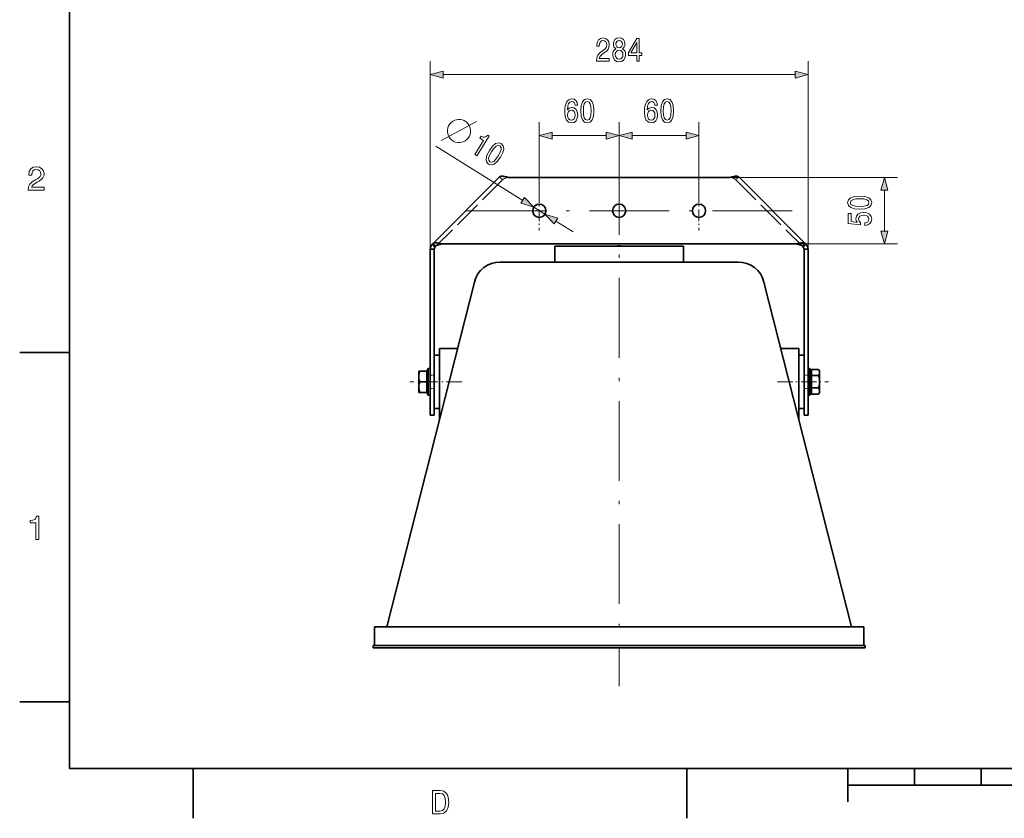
# Model space of a CAD drawing. Extents: x 0 to 354, y 0 to 250.
# Tile 1 of 6: x 2 to 150, y 2 to 123. Entities that reach past the tile are written whole.
import ezdxf

# ---------------------------------------------------------------- set-up
doc = ezdxf.new("R2010")
doc.units = 0
doc.linetypes.add('DASHDOT', pattern=[18.5, 12, -3, 0.5, -3])
doc.linetypes.add('DASHED', pattern=[15, 12, -3])

msp = doc.modelspace()

# ---------------------------------------------------------------- linework, layer by layer
at = {"color": 7, "lineweight": 35}
for p, q in [((10, 240), (10, 10)), ((75.965599, 98.833076), (109.249779, 98.833076)), ((119.249779, 88.833076), (65.965599, 88.833076)), ((64.207672, 88.07515), (64.207672, 64.586227)), ((64.807671, 88.07515), (64.807671, 64.586227)), ((120.407707, 64.586227), (120.407707, 88.07515)), ((121.007706, 64.586227), (121.007706, 88.07515)), ((76.742355, 86.121765), (108.472992, 86.121765)), ((70.843117, 83.10424), (57.707668, 31.261761)), ((114.372238, 83.10421), (127.507675, 31.261761)), ((121.607674, 31.261761), (63.60767, 31.261761)), ((121.607674, 31.261761), (63.60767, 31.261761)), ((121.607674, 28.461761), (63.60767, 28.461761)), ((121.607674, 28.121761), (63.60767, 28.121761)), ((10, 10), (344, 10)), ((127, 7.5), (227, 7.5))]:
    msp.add_line(p, q, dxfattribs=at)
at = {"color": 7, "lineweight": 13}
for p, q in [((64.207672, 88.07515), (64.207672, 116.297981)), ((121.007706, 88.07515), (121.007706, 116.297981)), ((66.139526, 114.297981), (119.075859, 114.297981)), ((109.249779, 98.833076), (134.467209, 98.833076))]:
    msp.add_line(p, q, dxfattribs=at)
at = {"color": 7, "lineweight": 13, "ltscale": 0.280015}
for p, q in [((80.607689, 95.928833), (80.607689, 107.129417)), ((92.607689, 95.928833), (92.607689, 107.129417))]:
    msp.add_line(p, q, dxfattribs=at)
at = {"color": 7, "lineweight": 13, "ltscale": 0.282409}
for p, q in [((92.607689, 95.833076), (92.607689, 107.129417)), ((104.607689, 95.833076), (104.607689, 107.129417))]:
    msp.add_line(p, q, dxfattribs=at)
at = {"color": 7, "lineweight": 13, "ltscale": 0.203407}
for p, q in [((82.539536, 105.129417), (90.675835, 105.129417)), ((94.539543, 105.129417), (102.675835, 105.129417))]:
    msp.add_line(p, q, dxfattribs=at)
at = {"color": 7, "lineweight": 13, "ltscale": 0.385205}
msp.add_line((65.059113, 103.559273), (78.122086, 95.387917), dxfattribs=at)
at = {"color": 7, "linetype": 'DASHDOT', "lineweight": 13}
for p, q in [((92.607689, 102.229919), (92.607689, 22.388908)), ((118.626045, 93.833076), (66.938805, 93.833076))]:
    msp.add_line(p, q, dxfattribs=at)
at = {"color": 7, "lineweight": 35, "ltscale": 0.353554}
for p, q in [((74.626778, 98.908478), (64.626778, 88.90847)), ((110.588593, 98.908478), (120.588593, 88.90847))]:
    msp.add_line(p, q, dxfattribs=at)
at = {"color": 7, "linetype": 'DASHED', "lineweight": 13, "ltscale": 0.353554}
msp.add_line((75.051048, 98.484207), (65.051041, 88.484207), dxfattribs=at)
at = {"color": 7, "linetype": 'DASHED', "lineweight": 13, "ltscale": 0.015}
for p, q in [((74.626778, 98.908478), (75.051048, 98.484207)), ((110.588593, 98.908478), (110.164337, 98.484207)), ((64.207672, 88.07515), (64.807671, 88.07515)), ((64.500565, 88.782257), (64.924828, 88.357994)), ((120.714813, 88.782257), (120.29055, 88.357994)), ((121.007706, 88.07515), (120.407707, 88.07515)), ((64.807671, 69.121765), (64.207672, 69.121765)), ((121.007706, 69.121765), (120.407707, 69.121765)), ((64.807671, 67.121765), (64.207672, 67.121765)), ((121.007706, 67.121765), (120.407707, 67.121765))]:
    msp.add_line(p, q, dxfattribs=at)
at = {"color": 7, "linetype": 'DASHED', "lineweight": 13, "ltscale": 0.353553}
msp.add_line((110.164337, 98.484207), (120.164337, 88.484207), dxfattribs=at)
at = {"color": 7, "linetype": 'DASHDOT', "lineweight": 13, "ltscale": 0.147395}
for p, q in [((80.607689, 96.780983), (80.607689, 90.885178)), ((104.607689, 96.780983), (104.607689, 90.885178))]:
    msp.add_line(p, q, dxfattribs=at)
at = {"color": 7, "lineweight": 13, "ltscale": 0.153407}
msp.add_line((132.467209, 90.764931), (132.467209, 96.90123), dxfattribs=at)
at = {"color": 7, "lineweight": 13, "ltscale": 0.05}
msp.add_line((79.759895, 94.363403), (81.455482, 93.302757), dxfattribs=at)
at = {"color": 7, "lineweight": 13, "ltscale": 0.076704}
msp.add_line((83.093292, 92.278244), (85.69445, 90.651123), dxfattribs=at)
at = {"color": 7, "lineweight": 35, "ltscale": 0.004462}
for p, q in [((64.626778, 88.90847), (64.500565, 88.782257)), ((120.714813, 88.782257), (120.588593, 88.90847)), ((65.051041, 88.484207), (64.924828, 88.357994)), ((120.29055, 88.357994), (120.164337, 88.484207))]:
    msp.add_line(p, q, dxfattribs=at)
at = {"color": 7, "lineweight": 35, "ltscale": 0.015}
for p, q in [((64.626778, 88.90847), (65.051041, 88.484207)), ((120.588593, 88.90847), (120.164337, 88.484207)), ((64.207672, 88.07515), (64.807671, 88.07515)), ((64.500565, 88.782257), (64.924828, 88.357994)), ((120.714813, 88.782257), (120.29055, 88.357994)), ((121.007706, 88.07515), (120.407707, 88.07515)), ((64.207672, 63.121765), (64.807671, 63.121765)), ((121.007706, 63.121765), (120.407707, 63.121765))]:
    msp.add_line(p, q, dxfattribs=at)
at = {"color": 7, "lineweight": 13, "ltscale": 0.380436}
msp.add_line((119.249779, 88.833076), (134.467209, 88.833076), dxfattribs=at)
at = {"color": 7, "lineweight": 35, "ltscale": 0.06}
for p, q in [((82.957672, 86.121765), (82.957672, 88.521767)), ((102.257675, 86.121765), (102.257675, 88.521767))]:
    msp.add_line(p, q, dxfattribs=at)
at = {"color": 7, "lineweight": 35, "ltscale": 0.035}
for p, q in [((84.357674, 88.521767), (82.957672, 88.521767)), ((102.257675, 88.521767), (100.857674, 88.521767))]:
    msp.add_line(p, q, dxfattribs=at)
at = {"color": 7, "lineweight": 35, "ltscale": 0.4125}
for p, q in [((100.857674, 88.521767), (84.357674, 88.521767)), ((100.857674, 86.121765), (84.357674, 86.121765))]:
    msp.add_line(p, q, dxfattribs=at)
at = {"color": 7, "lineweight": 35, "ltscale": 7.5e-05}
msp.add_line((92.537674, 88.55455), (92.537674, 88.551544), dxfattribs=at)
at = {"color": 7, "lineweight": 35, "ltscale": 0.000745}
msp.add_line((92.537674, 88.521729), (92.537674, 88.551544), dxfattribs=at)
at = {"color": 7, "lineweight": 35, "ltscale": 0.000824}
msp.add_line((92.677673, 88.521576), (92.677673, 88.55455), dxfattribs=at)
at = {"color": 7, "lineweight": 35, "ltscale": 0.050544}
for p, q in [((76.742348, 86.121765), (74.720581, 86.121765)), ((110.494766, 86.121765), (108.472992, 86.121765))]:
    msp.add_line(p, q, dxfattribs=at)
at = {"color": 7, "lineweight": 35, "ltscale": 0.05}
for p, q in [((84.357674, 86.121765), (82.357674, 86.121765)), ((102.857674, 86.121765), (100.857674, 86.121765)), ((121.292603, 68.121765), (121.292603, 70.121765)), ((121.292603, 66.121765), (121.292603, 68.121765))]:
    msp.add_line(p, q, dxfattribs=at)
at = {"color": 7, "lineweight": 35, "ltscale": 0.125}
for p, q in [((65.607674, 73.121765), (65.607674, 68.121765)), ((119.607674, 73.121765), (119.607674, 68.121765)), ((127, 10), (127, 5))]:
    msp.add_line(p, q, dxfattribs=at)
at = {"color": 7, "lineweight": 35, "ltscale": 0.067654}
for p, q in [((68.313835, 73.121765), (65.607674, 73.121765)), ((119.607674, 73.121765), (116.90152, 73.121765))]:
    msp.add_line(p, q, dxfattribs=at)
at = {"color": 7, "lineweight": 35, "ltscale": 0.1875}
for p, q in [((10, 72.5), (2.5, 72.5)), ((10, 20), (2.5, 20)), ((28.6, 10), (28.6, 2.5)), ((102.800003, 10), (102.800003, 2.5))]:
    msp.add_line(p, q, dxfattribs=at)
at = {"color": 7, "lineweight": 35, "ltscale": 0.02}
for p, q in [((65.607674, 72.121765), (64.807671, 72.121765)), ((119.607674, 72.121765), (120.407677, 72.121765)), ((65.607674, 64.121765), (64.807671, 64.121765)), ((119.607674, 64.121765), (120.407677, 64.121765))]:
    msp.add_line(p, q, dxfattribs=at)
at = {"color": 7, "lineweight": 35, "ltscale": 0.2}
for p, q in [((120.407677, 64.121765), (120.407677, 72.121765)), ((63.60767, 28.461761), (55.60767, 28.461761)), ((63.60767, 28.121761), (55.60767, 28.121761)), ((129.607681, 28.461761), (121.607674, 28.461761)), ((129.607681, 28.121761), (121.607674, 28.121761))]:
    msp.add_line(p, q, dxfattribs=at)
at = {"color": 7, "lineweight": 35, "ltscale": 2.3e-05}
for p, q in [((62.491669, 69.720963), (62.492134, 69.721764)), ((62.491669, 66.522568), (62.492134, 66.521767))]:
    msp.add_line(p, q, dxfattribs=at)
at = {"color": 7, "lineweight": 35, "ltscale": 0.059147}
msp.add_line((62.491669, 67.355072), (62.491669, 69.720963), dxfattribs=at)
at = {"color": 7, "lineweight": 35, "ltscale": 0.003573}
for p, q in [((62.492134, 69.721764), (62.63504, 69.721764)), ((62.492134, 66.521767), (62.63504, 66.521767))]:
    msp.add_line(p, q, dxfattribs=at)
at = {"color": 7, "lineweight": 35, "ltscale": 0.026316}
for p, q in [((63.687672, 69.721764), (62.63504, 69.721764)), ((121.52771, 69.969284), (122.580338, 69.969284)), ((63.687672, 68.121765), (62.63504, 68.121765)), ((121.52771, 69.045525), (122.580338, 69.045525)), ((121.52771, 67.198006), (122.580338, 67.198006)), ((63.687672, 66.521767), (62.63504, 66.521767)), ((121.52771, 66.274246), (122.580338, 66.274246))]:
    msp.add_line(p, q, dxfattribs=at)
at = {"color": 7, "lineweight": 35, "ltscale": 0.04}
for p, q in [((63.687672, 68.121765), (63.687672, 69.721764)), ((63.687672, 66.521767), (63.687672, 68.121765))]:
    msp.add_line(p, q, dxfattribs=at)
at = {"color": 7, "lineweight": 35, "ltscale": 0.003}
for p, q in [((63.807671, 69.584763), (63.687672, 69.584763)), ((121.407707, 69.584763), (121.52771, 69.584763)), ((63.807671, 66.658768), (63.687672, 66.658768)), ((121.407707, 66.658768), (121.52771, 66.658768))]:
    msp.add_line(p, q, dxfattribs=at)
at = {"color": 7, "lineweight": 35, "ltscale": 0.004727}
for p, q in [((63.807671, 69.971764), (63.922771, 70.121765)), ((121.407707, 69.971764), (121.292603, 70.121765)), ((63.807671, 66.271767), (63.922771, 66.121765)), ((121.407707, 66.271767), (121.292603, 66.121765))]:
    msp.add_line(p, q, dxfattribs=at)
at = {"color": 7, "lineweight": 35, "ltscale": 0.0925}
msp.add_line((63.807671, 69.971764), (63.807671, 66.271767), dxfattribs=at)
at = {"color": 7, "lineweight": 35, "ltscale": 0.07315}
msp.add_line((63.807671, 69.584763), (63.807671, 66.658768), dxfattribs=at)
at = {"color": 7, "lineweight": 35, "ltscale": 0.007123}
for p, q in [((64.207672, 70.121765), (63.922771, 70.121765)), ((64.207672, 66.121765), (63.922771, 66.121765))]:
    msp.add_line(p, q, dxfattribs=at)
at = {"color": 7, "lineweight": 35, "ltscale": 0.1}
for p, q in [((63.922771, 70.121765), (63.922771, 66.121765)), ((64.207672, 70.121765), (64.207672, 66.121765))]:
    msp.add_line(p, q, dxfattribs=at)
at = {"color": 7, "lineweight": 35, "ltscale": 0.007122}
for p, q in [((121.007706, 70.121765), (121.292603, 70.121765)), ((121.007706, 66.121765), (121.292603, 66.121765))]:
    msp.add_line(p, q, dxfattribs=at)
at = {"color": 7, "lineweight": 35, "ltscale": 0.04625}
for p, q in [((121.407707, 68.121765), (121.407707, 69.971764)), ((121.407707, 66.271767), (121.407707, 68.121765))]:
    msp.add_line(p, q, dxfattribs=at)
at = {"color": 7, "lineweight": 35, "ltscale": 0.023094}
for p, q in [((121.52771, 69.969284), (121.52771, 69.045525)), ((121.52771, 67.198006), (121.52771, 66.274246))]:
    msp.add_line(p, q, dxfattribs=at)
at = {"color": 7, "lineweight": 35, "ltscale": 0.007168}
for p, q in [((122.723709, 69.720963), (122.580338, 69.969284)), ((122.723709, 66.522568), (122.580338, 66.274246))]:
    msp.add_line(p, q, dxfattribs=at)
at = {"color": 7, "lineweight": 35, "ltscale": 0.075066}
msp.add_line((122.723709, 69.720963), (122.723709, 66.718338), dxfattribs=at)
at = {"color": 7, "linetype": 'DASHDOT', "lineweight": 13, "ltscale": 0.195248}
msp.add_line((68.967148, 68.121765), (61.157238, 68.121765), dxfattribs=at)
at = {"color": 7, "lineweight": 35, "ltscale": 0.142014}
for p, q in [((65.607674, 68.121765), (65.607674, 62.441189)), ((119.607674, 68.121765), (119.607674, 62.441189))]:
    msp.add_line(p, q, dxfattribs=at)
at = {"color": 7, "linetype": 'DASHDOT', "lineweight": 13, "ltscale": 0.19236}
msp.add_line((116.383896, 68.121765), (124.078293, 68.121765), dxfattribs=at)
at = {"color": 7, "lineweight": 35, "ltscale": 0.046188}
msp.add_line((121.52771, 69.045525), (121.52771, 67.198006), dxfattribs=at)
at = {"color": 7, "lineweight": 35, "ltscale": 0.020813}
msp.add_line((62.491669, 66.522568), (62.491669, 67.355072), dxfattribs=at)
at = {"color": 7, "lineweight": 35, "ltscale": 0.004894}
msp.add_line((122.723709, 66.718338), (122.723709, 66.522568), dxfattribs=at)
at = {"color": 7, "lineweight": 35, "ltscale": 0.036612}
for p, q in [((64.207672, 63.121765), (64.207672, 64.586227)), ((64.807671, 63.121765), (64.807671, 64.586227)), ((120.407707, 64.586227), (120.407707, 63.121765)), ((121.007706, 64.586227), (121.007706, 63.121765))]:
    msp.add_line(p, q, dxfattribs=at)
at = {"color": 7, "lineweight": 35, "ltscale": 0.195}
for p, q in [((63.60767, 31.261761), (55.807671, 31.261761)), ((129.407669, 31.261761), (121.607674, 31.261761))]:
    msp.add_line(p, q, dxfattribs=at)
at = {"color": 7, "lineweight": 35, "ltscale": 0.07}
for p, q in [((55.807671, 28.461761), (55.807671, 31.261761)), ((129.407669, 28.461761), (129.407669, 31.261761))]:
    msp.add_line(p, q, dxfattribs=at)
at = {"color": 7, "lineweight": 35, "ltscale": 0.17}
for p, q in [((63.60767, 31.261761), (56.807671, 31.261761)), ((128.407669, 31.261761), (121.607674, 31.261761))]:
    msp.add_line(p, q, dxfattribs=at)
at = {"color": 7, "lineweight": 35, "ltscale": 0.0085}
for p, q in [((55.60767, 28.121761), (55.60767, 28.461761)), ((129.607681, 28.121761), (129.607681, 28.461761))]:
    msp.add_line(p, q, dxfattribs=at)
at = {"color": 7, "lineweight": 35, "ltscale": 0.0625}
for p, q in [((137, 10), (137, 7.5)), ((147, 10), (147, 7.5))]:
    msp.add_line(p, q, dxfattribs=at)
at = {"color": 7, "lineweight": 13}
for points in [[(89.194427, 116.297981), (91.118927, 116.297981), (91.118927, 116.731697), (89.597885, 116.731697), (89.682617, 116.968727), (89.827858, 117.165413), (90.275703, 117.523483), (90.513741, 117.674782), (90.780022, 117.89164), (90.96965, 118.143799), (91.078583, 118.441353), (91.118927, 118.779243), (91.050339, 119.202881), (90.86071, 119.535728), (90.570229, 119.747543), (90.195007, 119.823189), (89.807686, 119.737465), (89.513161, 119.500427), (89.32354, 119.122185), (89.258987, 118.622902), (89.258987, 118.552299), (89.626129, 118.552299), (89.626129, 118.592644), (89.662445, 118.935585), (89.771378, 119.187752), (89.944862, 119.349129), (90.174835, 119.40461), (90.408844, 119.354172), (90.582329, 119.228096), (90.695297, 119.03141), (90.735641, 118.784286), (90.707397, 118.552299), (90.630745, 118.355614), (90.50164, 118.184151), (90.324112, 118.032845), (90.086075, 117.871468), (89.690681, 117.558784), (89.4123, 117.225929), (89.24688, 116.822472), (89.194427, 116.31311)], [(92.107399, 118.184151), (91.901634, 118.042938), (91.760429, 117.846252), (91.671669, 117.599129), (91.643425, 117.301582), (91.707977, 116.85273), (91.893562, 116.504753), (92.196159, 116.282845), (92.607689, 116.197113), (93.015182, 116.282845), (93.317772, 116.504753), (93.503365, 116.85273), (93.571953, 117.301582), (93.53968, 117.599129), (93.454948, 117.846252), (93.309708, 118.042938), (93.107979, 118.184151), (93.269356, 118.305183), (93.382332, 118.471611), (93.450912, 118.67334), (93.475121, 118.920456), (93.410568, 119.278526), (93.241119, 119.565987), (92.966766, 119.752586), (92.607689, 119.823189), (92.244576, 119.752586), (91.970222, 119.565987), (91.796738, 119.278526), (91.736214, 118.920456), (91.756393, 118.67334), (91.824982, 118.471611)], [(92.119499, 118.880112), (92.151779, 119.102013), (92.248611, 119.273483), (92.401924, 119.379395), (92.607689, 119.419739), (92.809418, 119.379395), (92.96273, 119.273483), (93.059563, 119.102013), (93.095871, 118.880112), (93.059563, 118.653168), (92.96273, 118.476654), (92.809418, 118.360664), (92.607689, 118.325356), (92.401924, 118.3657), (92.248611, 118.476654), (92.151779, 118.653168)], [(95.258408, 116.297981), (95.621521, 116.297981), (95.621521, 117.165413), (96.020943, 117.165413), (96.020943, 117.568871), (95.621521, 117.568871), (95.621521, 119.722328), (95.254372, 119.722328), (94.027863, 117.609215), (94.027863, 117.165413), (95.258408, 117.165413)], [(94.366768, 117.568871), (95.258408, 119.137314), (95.258408, 117.568871)], [(92.030739, 117.311668), (92.067055, 117.578957), (92.184059, 117.780685), (92.365616, 117.911812), (92.607689, 117.957199), (92.845726, 117.911812), (93.027283, 117.780685), (93.144287, 117.578957), (93.184631, 117.311668), (93.144287, 117.024208), (93.027283, 116.80735), (92.845726, 116.666138), (92.607689, 116.620743), (92.365616, 116.666138), (92.184059, 116.80735), (92.067055, 117.024208)], [(66.139526, 114.81562), (64.207672, 114.297981), (66.139526, 113.780342)], [(119.075859, 113.780342), (121.007706, 114.297981), (119.075859, 114.81562)], [(86.36158, 109.686333), (86.28492, 110.094833), (86.107399, 110.39743), (85.833046, 110.589073), (85.478004, 110.654633), (85.239967, 110.619324), (85.034203, 110.523506), (84.852646, 110.367165), (84.699333, 110.145264), (84.578293, 109.867889), (84.489532, 109.529991), (84.433044, 109.131577), (84.416908, 108.682732), (84.481461, 107.966591), (84.679153, 107.447144), (84.997894, 107.13446), (85.433624, 107.028549), (85.824982, 107.119324), (86.123535, 107.356361), (86.3172, 107.729561), (86.385788, 108.203621), (86.3172, 108.682732), (86.131607, 109.050888), (85.845154, 109.282875), (85.490112, 109.363564), (85.106827, 109.262695), (84.820366, 108.975235), (84.88089, 109.529991), (85.009995, 109.928406), (85.207687, 110.165436), (85.48204, 110.246132), (85.683769, 110.20578), (85.837082, 110.099876), (85.93795, 109.923363), (85.990395, 109.686333)], [(86.849762, 108.839073), (86.910278, 108.047279), (87.099907, 107.482445), (87.402496, 107.139503), (87.822098, 107.028549), (88.237656, 107.139503), (88.540253, 107.482445), (88.725845, 108.047279), (88.790398, 108.839073), (88.725845, 109.625816), (88.649185, 109.938492), (88.540253, 110.195702), (88.237656, 110.538635), (87.822098, 110.654633), (87.402496, 110.538635), (87.099907, 110.190651), (86.910278, 109.625816)], [(87.237083, 108.839073), (87.269363, 109.449303), (87.370224, 109.888062), (87.551781, 110.145264), (87.822098, 110.236046), (88.088379, 110.145264), (88.269936, 109.888062), (88.370804, 109.449303), (88.403076, 108.839073), (88.370804, 108.223793), (88.269936, 107.785034), (88.088379, 107.527832), (87.822098, 107.442101), (87.551781, 107.527832), (87.370224, 107.785034), (87.269363, 108.223793)], [(98.36158, 109.686333), (98.28492, 110.094833), (98.107399, 110.39743), (97.833046, 110.589073), (97.478004, 110.654633), (97.239967, 110.619324), (97.034203, 110.523506), (96.852646, 110.367165), (96.699333, 110.145264), (96.578293, 109.867889), (96.489532, 109.529991), (96.433052, 109.131577), (96.416908, 108.682732), (96.481468, 107.966591), (96.679161, 107.447144), (96.997894, 107.13446), (97.433624, 107.028549), (97.824982, 107.119324), (98.123543, 107.356361), (98.3172, 107.729561), (98.385788, 108.203621), (98.3172, 108.682732), (98.131607, 109.050888), (97.845154, 109.282875), (97.490112, 109.363564), (97.106827, 109.262695), (96.820366, 108.975235), (96.88089, 109.529991), (97.009995, 109.928406), (97.207687, 110.165436), (97.48204, 110.246132), (97.683769, 110.20578), (97.837082, 110.099876), (97.93795, 109.923363), (97.990395, 109.686333)], [(98.849762, 108.839073), (98.910286, 108.047279), (99.099907, 107.482445), (99.402504, 107.139503), (99.822098, 107.028549), (100.237663, 107.139503), (100.540253, 107.482445), (100.725845, 108.047279), (100.790398, 108.839073), (100.725845, 109.625816), (100.649185, 109.938492), (100.540253, 110.195702), (100.237663, 110.538635), (99.822098, 110.654633), (99.402504, 110.538635), (99.099907, 110.190651), (98.910286, 109.625816)], [(99.237083, 108.839073), (99.269363, 109.449303), (99.370224, 109.888062), (99.551781, 110.145264), (99.822098, 110.236046), (100.088379, 110.145264), (100.269936, 109.888062), (100.370804, 109.449303), (100.403076, 108.839073), (100.370804, 108.223793), (100.269936, 107.785034), (100.088379, 107.527832), (99.822098, 107.442101), (99.551781, 107.527832), (99.370224, 107.785034), (99.269363, 108.223793)], [(85.994431, 108.198578), (85.95005, 107.880859), (85.837082, 107.638786), (85.655525, 107.477394), (85.429588, 107.426971), (85.191551, 107.477394), (85.009995, 107.633736), (84.89299, 107.875816), (84.856682, 108.193542), (84.897026, 108.506218), (85.009995, 108.743248), (85.195587, 108.894547), (85.445724, 108.95002), (85.663597, 108.894547), (85.837082, 108.748291), (85.95005, 108.511261)], [(97.994431, 108.198578), (97.95005, 107.880859), (97.837082, 107.638786), (97.655525, 107.477394), (97.429588, 107.426971), (97.191551, 107.477394), (97.009995, 107.633736), (96.89299, 107.875816), (96.856682, 108.193542), (96.897026, 108.506218), (97.009995, 108.743248), (97.195587, 108.894547), (97.445732, 108.95002), (97.663597, 108.894547), (97.837082, 108.748291), (97.95005, 108.511261)], [(69.607903, 107.201263), (69.311172, 107.386879), (69.032967, 107.492104), (68.723824, 107.547874), (68.383743, 107.554192), (67.901398, 107.443077), (67.598358, 107.288605), (67.344772, 107.10321), (67.14064, 106.886871), (66.955025, 106.590149), (66.8498, 106.311935), (66.794029, 106.002792), (66.78772, 105.662712), (66.898827, 105.180367), (67.053299, 104.877319), (67.238701, 104.623741), (67.455032, 104.419609), (67.751762, 104.233994), (68.029976, 104.128769), (68.339119, 104.072998), (68.679199, 104.066681), (69.161537, 104.177795), (69.464584, 104.332268), (69.71817, 104.51767), (69.922302, 104.734009), (70.107918, 105.030731), (70.213142, 105.308937), (70.268906, 105.61808), (70.275223, 105.95816), (70.164108, 106.440506), (70.009644, 106.743546), (69.824242, 106.997131)], [(70.902832, 102.262886), (71.214096, 102.068176), (73.083611, 105.056831), (72.851013, 105.202332), (72.626297, 104.980034), (72.393501, 104.88176), (72.14119, 104.89682), (71.859833, 105.025238), (71.669937, 104.721664), (72.22406, 104.375038)], [(82.539536, 105.647057), (80.607689, 105.129417), (82.539536, 104.611778)], [(90.675835, 104.611778), (92.607689, 105.129417), (90.675835, 105.647057)], [(94.539543, 105.647057), (92.607689, 105.129417), (94.539543, 104.611778)], [(102.675835, 104.611778), (104.607689, 105.129417), (102.675835, 105.647057)], [(73.105873, 102.901398), (72.737274, 102.198029), (72.598488, 101.618591), (72.673157, 101.167381), (72.970047, 100.850792), (73.381203, 100.724472), (73.819611, 100.854736), (74.276497, 101.235191), (74.751129, 101.872223), (75.113632, 102.573456), (75.21447, 102.879196), (75.258514, 103.155029), (75.183846, 103.606239), (74.893051, 103.924957), (74.475807, 104.049149), (74.034729, 103.914604), (73.574409, 103.536293)], [(73.434242, 102.695984), (73.785225, 103.19622), (74.103424, 103.514709), (74.393753, 103.636482), (74.671066, 103.570084), (74.848679, 103.351906), (74.866196, 103.037567), (74.719025, 102.612099), (74.422768, 102.077637), (74.069107, 101.57312), (73.750908, 101.254639), (73.460579, 101.132866), (73.189362, 101.201393), (73.005653, 101.417435), (72.988136, 101.731781), (73.135307, 102.157249)], [(3.769452, 96.916786), (6.175072, 96.916786), (6.175072, 97.350502), (4.273775, 97.350502), (4.379683, 97.587532), (4.561239, 97.784218), (5.121037, 98.142288), (5.418588, 98.293587), (5.751441, 98.510445), (5.988473, 98.762604), (6.12464, 99.060158), (6.175072, 99.398056), (6.089337, 99.821686), (5.852305, 100.154541), (5.489193, 100.366356), (5.020173, 100.442001), (4.536023, 100.35627), (4.167868, 100.119232), (3.930836, 99.740997), (3.850144, 99.241714), (3.850144, 99.171112), (4.309078, 99.171112), (4.309078, 99.211456), (4.354467, 99.554398), (4.490634, 99.806557), (4.707493, 99.967941), (4.994957, 100.023415), (5.287464, 99.972984), (5.504323, 99.846901), (5.645533, 99.650215), (5.695965, 99.403099), (5.660663, 99.171112), (5.564841, 98.974426), (5.403458, 98.802956), (5.181556, 98.651657), (4.884006, 98.490273), (4.38977, 98.177589), (4.041787, 97.844742), (3.835014, 97.441284), (3.769452, 96.931915)], [(132.984848, 96.90123), (132.467209, 98.833076), (131.94957, 96.90123)], [(77.847565, 94.949059), (79.759895, 94.363403), (78.396599, 95.826767)], [(128.757553, 94.075157), (129.549332, 94.135674), (130.114182, 94.325294), (130.457108, 94.627892), (130.568069, 95.047485), (130.457108, 95.463043), (130.114182, 95.76564), (129.549332, 95.951233), (128.757553, 96.015785), (127.970802, 95.951233), (127.658127, 95.874573), (127.400917, 95.76564), (127.057983, 95.463043), (126.941994, 95.047485), (127.057983, 94.627892), (127.405968, 94.325294), (127.970802, 94.135674)], [(128.757553, 94.462471), (128.147324, 94.494743), (127.708565, 94.595612), (127.451355, 94.777168), (127.360573, 95.047485), (127.451355, 95.313774), (127.708565, 95.495323), (128.147324, 95.596184), (128.757553, 95.628471), (129.372818, 95.596184), (129.811584, 95.495323), (130.068787, 95.313774), (130.154526, 95.047485), (130.068787, 94.777168), (129.811584, 94.595612), (129.372818, 94.494743)], [(83.367813, 92.717094), (81.455482, 93.302757), (82.818779, 91.839386)], [(129.554382, 91.618088), (129.967926, 91.706848), (130.290695, 91.904541), (130.492416, 92.19503), (130.568069, 92.566216), (130.477295, 92.973709), (130.230179, 93.292442), (129.836807, 93.494164), (129.332474, 93.570824), (128.863449, 93.502235), (128.4953, 93.308578), (128.25827, 93.005981), (128.172531, 92.614632), (128.233047, 92.312035), (128.399475, 92.078026), (127.456398, 92.191002), (127.456398, 93.417511), (127.042854, 93.417511), (127.042854, 91.920677), (128.898758, 91.698784), (128.898758, 92.021545), (128.661728, 92.255547), (128.575989, 92.554108), (128.63147, 92.812325), (128.792847, 93.010017), (129.039963, 93.135094), (129.357697, 93.179466), (129.675415, 93.135094), (129.922531, 93.005981), (130.078873, 92.808289), (130.134354, 92.554108), (130.099045, 92.340279), (129.983047, 92.174858), (129.801498, 92.053825), (129.554382, 91.993309)], [(131.94957, 90.764931), (132.467209, 88.833076), (132.984848, 90.764931)], [(4.909222, 44.416786), (5.368155, 44.416786), (5.368155, 47.942001), (5.025216, 47.942001), (4.934438, 47.634365), (4.752882, 47.427593), (4.475504, 47.306557), (4.092219, 47.266209), (4.092219, 46.908142), (4.909222, 46.908142)], [(65.694954, 6.666787), (64.529968, 6.666787), (64.529968, 3.166787), (65.694954, 3.166787), (66.244667, 3.277738), (66.653168, 3.615634), (66.905327, 4.165346), (66.996101, 4.916787), (66.915413, 5.683357), (66.814552, 5.985951), (66.67334, 6.228026), (66.264839, 6.555836), (65.997543, 6.636527)], [(65.659653, 6.248199), (66.042938, 6.17255), (66.305183, 5.940562), (66.461525, 5.527017), (66.511955, 4.916787), (66.456482, 4.326729), (66.30014, 3.913184), (66.032852, 3.666066), (65.659653, 3.585375), (64.998985, 3.585375), (64.998985, 6.248199)]]:
    msp.add_lwpolyline(points, close=True, dxfattribs=at)
msp.add_lwpolyline([(65.853546, 104.389305), (69.391144, 106.304771), (71.159943, 107.262505)], dxfattribs=at)
at = {"color": 7, "lineweight": 35}
for points in [[(74.626778, 98.908478), (74.673378, 98.947128), (74.72757, 98.97776), (74.789848, 99.000824), (74.858734, 99.016182), (75.012009, 99.026154), (75.155319, 99.016602), (75.308098, 98.99411), (75.522041, 98.94931), (75.668655, 98.913048), (75.965599, 98.833076)], [(110.588593, 98.908478), (110.542, 98.947128), (110.487808, 98.97776), (110.425537, 99.000824), (110.356644, 99.016182), (110.203369, 99.026154), (110.060059, 99.016602), (109.90728, 98.99411), (109.693336, 98.94931), (109.546722, 98.913048), (109.249779, 98.833076)], [(64.626778, 88.90847), (64.67337, 88.947128), (64.72757, 88.97776), (64.789841, 89.000824), (64.858734, 89.016182), (65.012009, 89.026146), (65.155319, 89.016602), (65.308098, 88.994102), (65.522041, 88.949303), (65.668648, 88.913048), (65.965599, 88.833076)], [(65.051041, 88.484207), (65.167847, 88.581139), (65.303307, 88.658676), (65.402695, 88.700554), (65.508125, 88.735649), (65.656013, 88.773888), (65.965599, 88.833076)], [(120.588593, 88.90847), (120.542, 88.947128), (120.487808, 88.97776), (120.425537, 89.000824), (120.356644, 89.016182), (120.203369, 89.026146), (120.060059, 89.016602), (119.90728, 88.994102), (119.693336, 88.949303), (119.546722, 88.913048), (119.249779, 88.833076)], [(120.164337, 88.484207), (120.047531, 88.581139), (119.912079, 88.658676), (119.812683, 88.700554), (119.707253, 88.735649), (119.559364, 88.773888), (119.249779, 88.833076)], [(62.63504, 69.721764), (62.558517, 69.456444), (62.513412, 69.220901), (62.494537, 69.021858), (62.494297, 68.826889), (62.512657, 68.628052), (62.557808, 68.39006), (62.63504, 68.121765)], [(122.580338, 69.969284), (122.65686, 69.816101), (122.701965, 69.680115), (122.72084, 69.565193), (122.721085, 69.452629), (122.702721, 69.33783), (122.65757, 69.200424), (122.580338, 69.045525)], [(62.49239, 67.354469), (62.508904, 67.58699), (62.553383, 67.834648), (62.63504, 68.121765)], [(122.580338, 69.045525), (122.65686, 68.739159), (122.701965, 68.467178), (122.72084, 68.237343), (122.721085, 68.012207), (122.702721, 67.782608), (122.65757, 67.507797), (122.580338, 67.198006)], [(62.49239, 67.354469), (62.504025, 67.098694), (62.522057, 66.966217), (62.549164, 66.8274), (62.586155, 66.680878), (62.63504, 66.521767)], [(122.722992, 66.717239), (122.711349, 66.864914), (122.666214, 67.021545), (122.580338, 67.198006)], [(122.722992, 66.717239), (122.706474, 66.582993), (122.661995, 66.44001), (122.580338, 66.274246)]]:
    msp.add_lwpolyline(points, dxfattribs=at)
at = {"color": 7, "linetype": 'DASHED', "lineweight": 13}
for points in [[(75.051048, 98.484207), (75.167847, 98.581146), (75.303307, 98.658676), (75.402695, 98.700562), (75.508125, 98.735657), (75.656013, 98.773895), (75.965599, 98.833076)], [(110.164337, 98.484207), (110.047531, 98.581146), (109.912079, 98.658676), (109.812683, 98.700562), (109.707253, 98.735657), (109.559364, 98.773895), (109.249779, 98.833076)]]:
    msp.add_lwpolyline(points, dxfattribs=at)
at = {"color": 7, "lineweight": 35}
for centre in [(80.607689, 93.833076), (92.607689, 93.833076), (104.607689, 93.833076)]:
    msp.add_circle(centre, 1, dxfattribs=at)
for centre, radius, start, end in [((65.207672, 88.07515), 1, 135, 179.999995), ((65.207672, 88.07515), 0.4, 135, 179.999995), ((92.607643, 86.63549), 1.920334, 92.088087, 100.953515), ((92.607643, 86.63549), 1.920334, 92.088087, 100.953543), ((92.607704, 86.63549), 1.920334, 79.04649, 87.911918), ((120.007706, 88.07515), 0.4, 360, 45.000001), ((120.007706, 88.07515), 1, 360, 45.000001), ((74.720581, 82.121765), 4.000001, 90.000003, 165.782051), ((110.494766, 82.121765), 4.000001, 14.217948, 90.000003), ((63.887672, 69.177376), 0.08, 182.207785, 184.020996)]:
    msp.add_arc(centre, radius, start, end, dxfattribs=at)
at = {"color": 7, "lineweight": 13}
for points in [[(66.139526, 114.81562), (64.207672, 114.297981), (66.139526, 114.81562), (66.139526, 113.780342)], [(119.075859, 113.780342), (121.007706, 114.297981), (119.075859, 113.780342), (119.075859, 114.81562)], [(82.539536, 105.647057), (80.607689, 105.129417), (82.539536, 105.647057), (82.539536, 104.611778)], [(90.675835, 104.611778), (92.607689, 105.129417), (90.675835, 104.611778), (90.675835, 105.647057)], [(94.539543, 105.647057), (92.607689, 105.129417), (94.539543, 105.647057), (94.539543, 104.611778)], [(102.675835, 104.611778), (104.607689, 105.129417), (102.675835, 104.611778), (102.675835, 105.647057)], [(132.984848, 96.90123), (132.467209, 98.833076), (132.984848, 96.90123), (131.94957, 96.90123)], [(77.847565, 94.949059), (79.759895, 94.363403), (77.847565, 94.949059), (78.396599, 95.826767)], [(83.367813, 92.717094), (81.455482, 93.302757), (83.367813, 92.717094), (82.818779, 91.839386)], [(131.94957, 90.764931), (132.467209, 88.833076), (131.94957, 90.764931), (132.984848, 90.764931)]]:
    msp.add_solid(points, dxfattribs=at)

doc.saveas('drawing.dxf')
